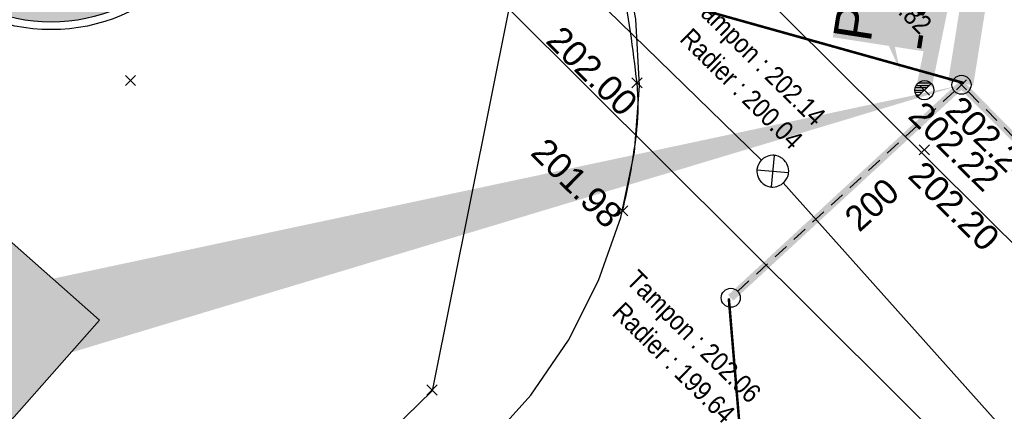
# Model space of a CAD drawing. Extents: x 1616800 to 1632437, y 2248456 to 2251974.
# Tile 44 of 256: x 1617494 to 1617533, y 2251559 to 2251574. Entities that reach past the tile are written whole.
import ezdxf
from ezdxf import colors
from ezdxf.entities.mleader import LeaderData, LeaderLine
from ezdxf.enums import TextEntityAlignment as Align
from ezdxf.math import Vec2, Vec3

# ---------------------------------------------------------------- set-up
doc = ezdxf.new("R2010")
doc.units = 0
doc.header["$LTSCALE"] = 2
doc.header["$PDMODE"] = 3
doc.header["$PDSIZE"] = 0.2
for name, pattern in [('CACHE2', [4.7625, 3.175, -1.5875]), ('CHEMIN', [1.5, 1, -0.5]), ('CONTINU', [0]), ('FOSSE', [0.5, 0.3, -0.2])]:
    doc.linetypes.add(name, pattern=pattern)
doc.layers.get('0').update_dxf_attribs({"linetype": 'CONTINUOUS'})
for name, color, linetype in [('03-PAP-EU PROJET CANA', 1, 'CONTINUOUS'), ('03-PAP-EU TEXTE POUR 2000°', 1, 'CONTINUOUS'), ('06-PAP AEP PROJET', 5, 'CONTINUOUS'), ('08-PAP RESEAU TELEPHONE PROJET', 95, 'CONTINUOUS'), ('X-PTS TOPO-TEXTE TOPOALT', 8, 'CONTINUOUS'), ('X-PTS TOPO-TOPOPOINT', 8, 'CONTINUOUS'), ('Y - FDP TOPO-LIMITES_97191', 8, 'CONTINU'), ('Y-FDP TOPO-TOP_BORDURE_CC2', 8, 'CONTINUOUS'), ('Y-FDP TOPO-TOP_VOIRIE', 8, 'CHEMIN'), ('Y-RESEAU EXISTANT FDP-TOP_AEP_SYMB', 140, 'CONTINUOUS'), ('Y-RESEAU EXISTANT FDP-TOP_PLUVIAL_symb', 96, 'CONTINUOUS'), ('Y-RESEAU EXISTANT FDP-TOP_PLUVIAL_TEXTE', 96, 'CONTINUOUS'), ('Y-RESEAU EXISTANT FDP-TOP_VANNE_RESEAU', 36, 'CONTINUOUS'), ('Y-RESEAU EXISTANT FDP-TOP_VANNE_SYMB', 36, 'CONTINUOUS'), ('Y-RESEAU EXISTANT FDP-TOP_VANNE_TEXTE', 36, 'CONTINUOUS')]:
    doc.layers.add(name, color=color, linetype=linetype)
doc.layers.add('Y-RESEAU EXISTANT FDP-TOP_PLUV_ RESEAU', color=96, linetype='CONTINUOUS', lineweight=35)
doc.styles.add('CJSTYLE21_0', font='XT', dxfattribs={"height": 1})
doc.styles.add('PAPYRUSJR', font='isocpeur.ttf')
doc.styles.get("Standard").update_dxf_attribs({"font": 'arial.ttf'})
doc.linetypes.add('EAUX_USÉES', pattern='A,20,-1,["EU",Standard,S=1,R=0,X=0,Y=-0.5],-2.5', length=23.5)

# ---------------------------------------------------------------- blocks, each defined once
blk = doc.blocks.new('TCPOINT')
at = {"color": 0}
blk.add_point((0, 0), dxfattribs=at)
at = {"layer": 'X-PTS TOPO-TEXTE TOPOALT'}
blk.add_attdef('ALT', text='', height=0.75, dxfattribs=at).set_placement((0.25, -0.25), align=Align.TOP_LEFT)
blk = doc.blocks.new('d022')
blk.add_lwpolyline([(-0.375, 0, -1.000317), (0.375, 0, -1.000317), (-0.375, 0)], format="xyb")
for points in [[(-0.375, 0), (0, 0)], [(0.094, 0.094), (-0.363, 0.094)], [(-0.325, 0.188), (0.188, 0.188)], [(-0.265, -0.265), (0.265, 0.265)], [(0.248, 0.281), (-0.248, 0.281)], [(-0.094, -0.094), (-0.362, -0.094)], [(-0.324, -0.187), (-0.187, -0.187)]]:
    blk.add_lwpolyline(points)
blk = doc.blocks.new('CJSYMB5_0_0')
at = {"color": 0, "linetype": 'CONTINU'}
blk.add_line((0, -0.625), (0, 0.625), dxfattribs=at)
blk.add_lwpolyline([(-0.625, 0), (0.625, 0), (0.625, 0.019531), (0.625, 0.039062), (0.625, 0.058594), (0.605469, 0.15625), (0.585938, 0.214844), (0.527344, 0.332031), (0.488281, 0.390625), (0.46875, 0.410156), (0.410156, 0.46875), (0.390625, 0.488281), (0.332031, 0.527344), (0.214844, 0.585938), (0.15625, 0.605469), (0.058594, 0.625), (0.039062, 0.625), (0.019531, 0.625), (0, 0.625), (-0.019531, 0.625), (-0.039062, 0.625), (-0.058594, 0.625), (-0.15625, 0.605469), (-0.214844, 0.585938), (-0.332031, 0.527344), (-0.390625, 0.488281), (-0.410156, 0.46875), (-0.46875, 0.410156), (-0.488281, 0.390625), (-0.527344, 0.332031), (-0.585938, 0.214844), (-0.605469, 0.15625), (-0.625, 0.058594), (-0.625, 0.039062), (-0.625, 0.019531), (-0.625, 0), (-0.625, -0.019531), (-0.625, -0.039062), (-0.625, -0.058594), (-0.605469, -0.15625), (-0.585938, -0.214844), (-0.527344, -0.332031), (-0.488281, -0.390625), (-0.46875, -0.410156), (-0.410156, -0.46875), (-0.390625, -0.488281), (-0.332031, -0.527344), (-0.214844, -0.585938), (-0.15625, -0.605469), (-0.058594, -0.625), (-0.039062, -0.625), (-0.019531, -0.625), (0, -0.625), (0.019531, -0.625), (0.039062, -0.625), (0.058594, -0.625), (0.15625, -0.605469), (0.214844, -0.585938), (0.332031, -0.527344), (0.390625, -0.488281), (0.410156, -0.46875), (0.46875, -0.410156), (0.488281, -0.390625), (0.527344, -0.332031), (0.585938, -0.214844), (0.605469, -0.15625), (0.625, -0.058594), (0.625, -0.039062), (0.625, -0.019531), (0.625, 0), (0.625, 0)], dxfattribs=at)
blk = doc.blocks.new('U014')
at = {"color": 0}
blk.add_line((0, 0), (0, 0), dxfattribs=at)
blk.add_circle((0, 0), 0.375, dxfattribs=at)
blk = doc.blocks.new('ETIQEP')
at = {"true_color": 0xffffff}
h = blk.add_hatch(color=7, dxfattribs=at)
edge = h.paths.add_edge_path()
edge.add_arc((0, 0), 2.26, 0, 360)
at = {"ltscale": 0.02, "flags": 128}
for points in [[(-2.195, 0.539), (2.195, 0.539)], [(-2.181, -0.591), (2.181, -0.591)]]:
    blk.add_lwpolyline(points, dxfattribs=at)
at = {"ltscale": 0.02}
for radius in [2.36, 2.26]:
    blk.add_circle((0, 0), radius, dxfattribs=at)
at = {"color": 0, "ltscale": 0.02, "insert": (-0.981, 5.279), "char_height": 1, "width": 2.02573, "attachment_point": 1, "style": 'PAPYRUSJR'}
blk.add_mtext('\\pi0.36286;EU \\P\\pi-0.63714;EXIST', dxfattribs=at)
at = {"color": 0, "ltscale": 0.02, "style": 'PAPYRUSJR'}
for tag, p in [('TAMP', (0, 1.231)), ('FE', (0, -0.026))]:
    blk.add_attdef(tag, text='', height=0.6, dxfattribs=at).set_placement(p, align=Align.MIDDLE_CENTER)
at = {"color": 0, "linetype": 'CONTINU', "style": 'PAPYRUSJR'}
blk.add_attdef('PROF', text='', height=0.6, dxfattribs=at).set_placement((0, -1.156), align=Align.MIDDLE_CENTER)

msp = doc.modelspace()

# ---------------------------------------------------------------- linework, layer by layer
at = {"layer": '03-PAP-EU PROJET CANA', "const_width": 1, "flags": 128}
msp.add_lwpolyline([(1617531.3276, 2251571.8269), (1617533.4917, 2251585.4251), (1617623.7186, 2251673.4149)], dxfattribs=at)
at = {"layer": '06-PAP AEP PROJET', "linetype": 'CACHE2', "ltscale": 0.2, "const_width": 0.6, "flags": 128}
msp.add_lwpolyline([(1618005.5158, 2251460.6987), (1617998.3116, 2251467.8999), (1618001.4863, 2251475.9096), (1618001.2697, 2251485.4909), (1617993.3579, 2251498.6457), (1617955.0259, 2251516.6336), (1617879.7653, 2251561.3184), (1617795.2148, 2251610.4879), (1617762.2101, 2251619.0887), (1617692.3193, 2251648.854), (1617647.2416, 2251682.3907), (1617632.2073, 2251677.12), (1617598.5584, 2251645.4014), (1617563.4938, 2251610.5021), (1617531.3419, 2251578.7904), (1617529.9013, 2251571.7526)], dxfattribs=at)
at = {"layer": '06-PAP AEP PROJET', "flags": 128}
msp.add_lwpolyline([(1617528.9438, 2251572.3278, 0, 3, 0), (1617524.4533, 2251585.7904, 3, 3, 0)], format="xyseb", dxfattribs=at)
at = {"layer": 'Y - FDP TOPO-LIMITES_97191', "linetype": 'CONTINU', "flags": 128}
for points in [[(1617455.1106, 2251616.946), (1617462.9141, 2251624.6471), (1617473.1213, 2251625.3965), (1617648.1628, 2251451.48), (1617642.7076, 2251446.1093), (1617585.9955, 2251502.6016), (1617534.8772, 2251553.5218), (1617513.5549, 2251574.7615), (1617475.758, 2251612.4119), (1617470.8907, 2251617.2604), (1617455.1106, 2251616.946)], [(1617513.5549, 2251574.7615), (1617510.5339, 2251559.7227), (1617480.4755, 2251530.4077), (1617424.2122, 2251586.4529), (1617455.1106, 2251616.946), (1617470.8907, 2251617.2604), (1617513.5549, 2251574.7615)]]:
    msp.add_lwpolyline(points, close=True, dxfattribs=at)
at = {"layer": 'Y-FDP TOPO-TOP_BORDURE_CC2', "flags": 128}
msp.add_lwpolyline([(1617518.0287, 2251566.811, 0.0308528), (1617518.5942, 2251570.0232, 0.0554229), (1617518.5975, 2251571.8427, 0.0187752), (1617518.006, 2251575.8529, 0.0250089), (1617517.3002, 2251578.8139, 0.0366094), (1617516.7471, 2251580.2962, 0.0398543), (1617516.0374, 2251581.5648), (1617514.8906, 2251583.2787), (1617513.7461, 2251584.7765)], format="xyb", dxfattribs=at)
at = {"layer": 'Y-FDP TOPO-TOP_VOIRIE', "linetype": 'CONTINU', "flags": 128}
msp.add_lwpolyline([(1617464.8409, 2251510.9759), (1617512.6585, 2251557.6043), (1617514.4145, 2251559.5574), (1617515.8994, 2251561.7238), (1617517.0876, 2251564.0661), (1617517.9587, 2251566.5439), (1617518.4975, 2251569.1145), (1617518.6949, 2251571.7335), (1617518.5474, 2251574.3558), (1617518.0575, 2251576.9362), (1617517.2337, 2251579.4301), (1617516.0902, 2251581.7946), (1617514.6468, 2251583.9888), (1617512.9283, 2251585.975)], dxfattribs=at)
at = {"layer": 'Y-RESEAU EXISTANT FDP-TOP_PLUV_ RESEAU'}
for points in [[(1617523.4885, 2251568.8061), (1617512.3745, 2251579.655)], [(1617524.35, 2251567.9057), (1617538.7697, 2251551.7616)]]:
    msp.add_lwpolyline(points, dxfattribs=at)
at = {"layer": 'Y-RESEAU EXISTANT FDP-TOP_VANNE_RESEAU', "linetype": 'FOSSE', "flags": 128}
for points in [[(1617531.0809, 2251571.5138), (1617522.2825, 2251563.3865)], [(1617531.6211, 2251571.5026), (1617583.5637, 2251519.3694)]]:
    msp.add_lwpolyline(points, dxfattribs=at)
at = {"layer": 'Y-RESEAU EXISTANT FDP-TOP_VANNE_SYMB', "linetype": 'CONTINU', "const_width": 0.1, "flags": 128}
for points in [[(1617531.4594, 2251571.8356), (1617502.4859, 2251579.9434)], [(1617522.2076, 2251563.3618), (1617524.317, 2251538.3147)]]:
    msp.add_lwpolyline(points, dxfattribs=at)
at = {"layer": 'Y-RESEAU EXISTANT FDP-TOP_VANNE_SYMB', "linetype": 'EAUX_USÉES', "const_width": 0.3, "elevation": 210.825, "flags": 128}
msp.add_lwpolyline([(1617522.2843, 2251563.3865), (1617531.3582, 2251571.7683), (1617583.8198, 2251519.0939), (1617638.5872, 2251464.2624), (1617651.8828, 2251453.2057), (1617638.3031, 2251439.739)], dxfattribs=at)

# ---------------------------------------------------------------- block references
at = {"layer": 'X-PTS TOPO-TOPOPOINT'}
ref = msp.add_blockref('TCPOINT', (1617518.5992, 2251571.8428, 202), dxfattribs=dict(at, rotation=315.4246421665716))
ref.add_attrib('ALT', '202.00', dxfattribs={"layer": 'X-PTS TOPO-TEXTE TOPOALT', "height": 1, "rotation": 315.42464}).set_placement((1617515.6638, 2251574.1692, 202), align=Align.TOP_LEFT)
for p, rotation in [((1617498.6786, 2251571.9377), 316.1887496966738), ((1617510.5351, 2251559.7579), 316.1887477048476)]:
    msp.add_blockref('TCPOINT', p, dxfattribs=dict(at, rotation=rotation))
ref = msp.add_blockref('TCPOINT', (1617531.3581, 2251571.7683, 202.24), dxfattribs=dict(at, rotation=315.4246400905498))
ref.add_attrib('ALT', '202.24', dxfattribs={"layer": 'X-PTS TOPO-TEXTE TOPOALT', "height": 1, "rotation": 315.42464}).set_placement((1617531.3607, 2251571.4147, 202.24), align=Align.TOP_LEFT)
ref = msp.add_blockref('TCPOINT', (1617529.8994, 2251571.5555, 202.22), dxfattribs=dict(at, rotation=315.4246402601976))
ref.add_attrib('ALT', '202.22', dxfattribs={"layer": 'X-PTS TOPO-TEXTE TOPOALT', "height": 1, "rotation": 315.42464}).set_placement((1617529.902, 2251571.202, 202.22), align=Align.TOP_LEFT)
ref = msp.add_blockref('TCPOINT', (1617518.0304, 2251566.811, 201.98), dxfattribs=dict(at, rotation=315.4246422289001))
ref.add_attrib('ALT', '201.98', dxfattribs={"layer": 'X-PTS TOPO-TEXTE TOPOALT', "height": 1, "rotation": 315.42464}).set_placement((1617515.0623, 2251569.7617, 201.98), align=Align.TOP_LEFT)
ref = msp.add_blockref('TCPOINT', (1617529.8993, 2251569.2065, 202.2), dxfattribs=dict(at, rotation=315.4246402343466))
ref.add_attrib('ALT', '202.20', dxfattribs={"layer": 'X-PTS TOPO-TEXTE TOPOALT', "height": 1, "rotation": 315.42464}).set_placement((1617529.9019, 2251568.8529, 202.2), align=Align.TOP_LEFT)
at = {"layer": 'Y-RESEAU EXISTANT FDP-TOP_AEP_SYMB', "rotation": 359.5577382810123}
msp.add_blockref('d022', (1617529.8995, 2251571.5555, 210.797), dxfattribs=at)
at = {"layer": 'Y-RESEAU EXISTANT FDP-TOP_PLUVIAL_symb', "xscale": 0.9999961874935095, "yscale": 0.9999961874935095, "rotation": 264.6984771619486}
msp.add_blockref('CJSYMB5_0_0', (1617523.9357, 2251568.3696), dxfattribs=at)
at = {"layer": 'Y-RESEAU EXISTANT FDP-TOP_VANNE_SYMB', "linetype": 'EAUX_USÉES'}
ref = msp.add_blockref('ETIQEP', (1617495.5568, 2251581.0174), dxfattribs=dict(at, xscale=3, yscale=3, zscale=3, rotation=315))
ref.add_attrib('TAMP', '202.22', dxfattribs={"layer": '0', "color": 0, "ltscale": 0.02, "height": 2.1, "rotation": 315, "style": 'PAPYRUSJR'}).set_placement((1617498.1683, 2251583.6289), align=Align.MIDDLE_CENTER)
ref.add_attrib('FE', '199.82', dxfattribs={"layer": '0', "color": 0, "ltscale": 0.02, "height": 2.1, "rotation": 315, "style": 'PAPYRUSJR'}).set_placement((1617495.5008, 2251580.9614), align=Align.MIDDLE_CENTER)
ref.add_attrib('PROF', '2.40', dxfattribs={"layer": '0', "color": 0, "linetype": 'CONTINU', "height": 2.1, "rotation": 315, "style": 'PAPYRUSJR'}).set_placement((1617493.1041, 2251578.5647), align=Align.MIDDLE_CENTER)
at = {"layer": 'Y-RESEAU EXISTANT FDP-TOP_VANNE_SYMB'}
for p, rotation in [((1617531.3582, 2251571.7683, 210.825), 359.5577378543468), ((1617522.2843, 2251563.3865, 210.825), 359.5577393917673)]:
    msp.add_blockref('U014', p, dxfattribs=dict(at, rotation=rotation))

# ---------------------------------------------------------------- texts
at = {"layer": '03-PAP-EU TEXTE POUR 2000°', "insert": (1617526.2976, 2251573.6387, 199.9526), "char_height": 1.5, "attachment_point": 1, "rotation": 81.21739, "bg_fill": 1, "box_fill_scale": 1, "bg_fill_color": 255, "bg_fill_transparency": 0}
msp.add_mtext_dynamic_manual_height_columns('PVC Ø200 \\P- <==0.5% ', width=10.551423, gutter_width=12.5, heights=[0], dxfattribs=at)
at = {"layer": 'Y-RESEAU EXISTANT FDP-TOP_PLUVIAL_TEXTE', "width": 0.866667}
for s, p in [('Tampon : 202.14', (1617523.1082, 2251572.5076)), ('Radier : 200.04', (1617522.4452, 2251571.3449))]:
    msp.add_text(s, height=0.75, rotation=315.41677, dxfattribs=at).set_placement(p, align=Align.CENTER)
at = {"layer": 'Y-RESEAU EXISTANT FDP-TOP_VANNE_TEXTE', "width": 0.866667}
for s, p in [('Radier : 199.82', (1617527.5168, 2251575.8881)), ('Tampon : 202.06', (1617520.5715, 2251561.5986)), ('Radier : 199.64 ', (1617519.8734, 2251560.4794))]:
    msp.add_text(s, height=0.75, rotation=315.41677, dxfattribs=at).set_placement(p, align=Align.CENTER)
at = {"layer": 'Y-RESEAU EXISTANT FDP-TOP_VANNE_TEXTE', "style": 'CJSTYLE21_0'}
msp.add_text('200', height=1, rotation=42.19168, dxfattribs=at).set_placement((1617527.3377, 2251565.936))

# ---------------------------------------------------------------- next in the draw order: leaders
at = {"layer": '08-PAP RESEAU TELEPHONE PROJET'}
ml = msp.add_multileader_mtext('Standard', dxfattribs=at)
ml.set_content('RACCORDEMENT AUX RESEAUX TELEPHONE ET FIBRE OPTIQUE EXISTANTS', color=256)
ml.set_leader_properties()
ml.build(insert=Vec2(0, 0))
ml.multileader.update_dxf_attribs({"text_right_attachment_type": 6, "dogleg_length": 0.36, "arrow_head_size": 5, "scale": 0.5})
ctx = ml.context
ctx.base_point, ctx.scale, ctx.char_height, ctx.arrow_head_size, ctx.landing_gap_size, ctx.plane_origin, ctx.plane_x_axis, ctx.plane_y_axis = Vec3(1617430.4411, 2251605.1464, 404.9802), 0.5, 3, 5, 1, Vec3(1617190.6525, 2251957.5355, 404.9802), Vec3(0.7549808, -0.6557469), Vec3(0.6557469, 0.7549808)
ctx.right_attachment = 6
notes = []
notes.append((ctx, [(1, (1, 1, 0), (1617473.2595, 2251565.3291, 404.9802), (-0.7549808, 0.6557469), 0.18, [(0, [(1617511.47, 2251584.2041, 404.9802)], 0, [])])]))
ctx.mtext.insert, ctx.mtext.text_direction, ctx.mtext.rotation, ctx.mtext.width, ctx.mtext.defined_height, ctx.mtext.flow_direction = Vec3(1617432.2562, 2251605.7112, 404.9802), Vec3(0.7549808, -0.6557469), 5.5680138, 59.110054, 23.5404, 5
ctx.mtext.has_bg_fill, ctx.mtext.bg_color, ctx.mtext.bg_scale_factor, ctx.mtext.bg_transparency, ctx.mtext.use_window_bg_color = 1, -1027028792, 1.5, 0, 1
for ctx, leaders in notes:
    for number, flags, end, landing, length, lines in leaders:
        leader = LeaderData()
        leader.index, (leader.has_last_leader_line, leader.has_dogleg_vector, leader.attachment_direction) = number, flags
        leader.last_leader_point, leader.dogleg_vector, leader.dogleg_length = Vec3(end), Vec3(landing), length
        for number, points, colour, breaks in lines:
            line = LeaderLine()
            line.index, line.vertices, line.color, line.breaks = number, Vec3.list(points), colors.encode_raw_color(colour), breaks
            leader.lines.append(line)
        ctx.leaders.append(leader)

# ---------------------------------------------------------------- next in the draw order: linework, layer by layer
at = {"layer": '03-PAP-EU TEXTE POUR 2000°', "linetype": 'CONTINU', "ltscale": 0.2, "flags": 128}
msp.add_lwpolyline([(1617495.8855, 2251562.6622, 3, 0, 0), (1617531.215, 2251571.7231, 0, 0, 0)], format="xyseb", dxfattribs=at)

# ---------------------------------------------------------------- next in the draw order: texts
at = {"layer": '03-PAP-EU TEXTE POUR 2000°', "linetype": 'CONTINU', "ltscale": 0.2, "insert": (1617471.1825, 2251584.4641), "char_height": 2, "attachment_point": 1, "rotation": 318.43114, "bg_fill": 17, "box_fill_scale": 1.5, "bg_fill_color": 255, "bg_fill_transparency": 0}
msp.add_mtext_dynamic_manual_height_columns('RACCORDEMENT AU RESEAU EU EXISTANT fe : 199.82', width=33.22776, gutter_width=12.5, heights=[0], dxfattribs=at)

doc.saveas('drawing.dxf')
